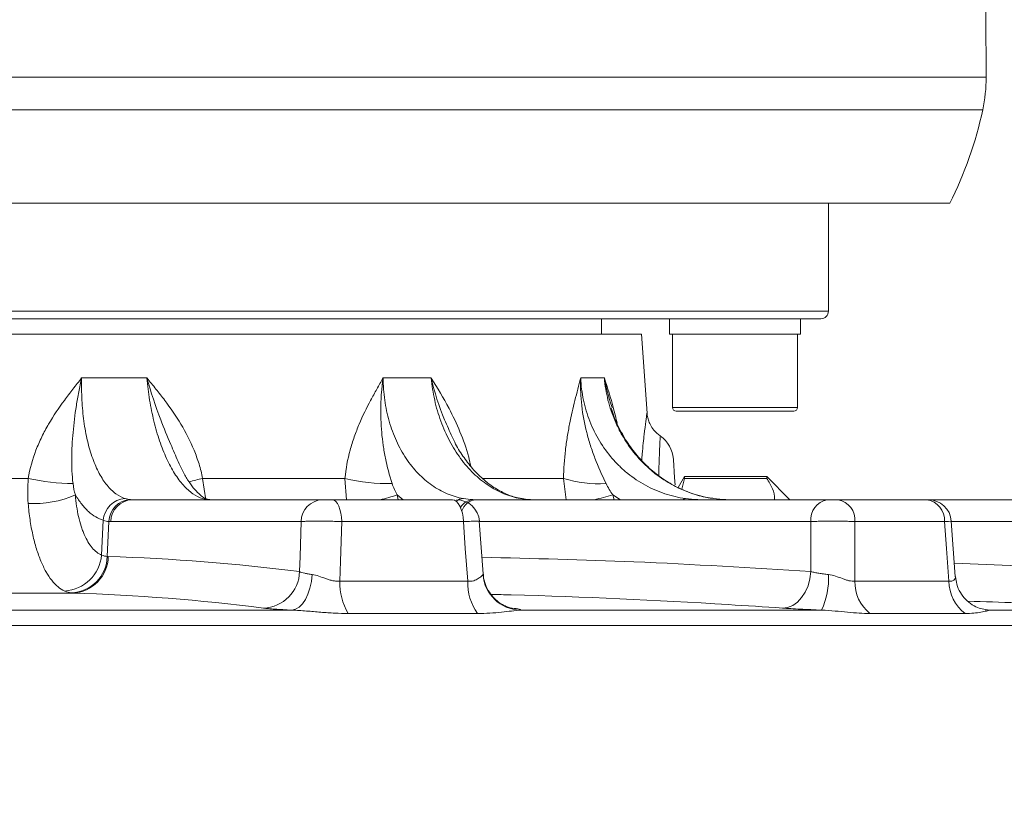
# Model space of a CAD drawing. Header units: millimetres. Extents: x 0 to 8410, y 0 to 5940.
# Tile 150 of 256: x 5161 to 5289, y 1484 to 1587. Entities that reach past the tile are written whole.
import ezdxf

# ---------------------------------------------------------------- set-up
doc = ezdxf.new("R2010")
doc.units = ezdxf.units.MM
doc.header["$LTSCALE"] = 10
doc.styles.add('SLDTEXTSTYLE0', font='TXT', dxfattribs={"width": 0.605})
doc.dimstyles.new('SLDDIMSTYLE0', dxfattribs={"dimtxt": 50, "dimasz": 50, "dimexe": 0, "dimexo": 0.0625, "dimgap": 12.5, "dimtad": 1, "dimtoh": 1, "dimdec": 1, "dimrnd": 1e-09, "dimzin": 12, "dimdsep": 46, "dimtxsty": 'SLDTEXTSTYLE0', "dimsah": 1, "dimcen": 0.09, "dimadec": 0, "dimazin": 0, "dimtfac": 1, "dimtofl": 0, "dimtmove": 0, "dimatfit": 3, "dimfxl": 0, "dimfrac": 2, "dimtolj": 1, "dimtzin": 12, "dimarcsym": 0})

# ---------------------------------------------------------------- blocks, each defined once
blk = doc.blocks.new('*D28')
at = {"color": 7, "linetype": 'Continuous', "lineweight": 0}
for p, q in [((5294.64, 1878.04), (5294.64, 1115.9)), ((5119.64, 1250.9), (5119.64, 1115.9)), ((5294.64, 1130.9), (5119.64, 1130.9))]:
    blk.add_line(p, q, dxfattribs=at)
for points in [[(5119.64, 1130.9), (5169.64, 1123.4), (5169.64, 1138.4)], [(5294.64, 1130.9), (5244.64, 1138.4), (5244.64, 1123.4)]]:
    blk.add_solid(points, dxfattribs=at)
at = {"color": 7, "linetype": 'Continuous', "lineweight": 0, "insert": (5149.85, 1195.36), "char_height": 50, "attachment_point": 1, "style": 'SLDTEXTSTYLE0'}
blk.add_mtext('175', dxfattribs=at)
blk = doc.blocks.new('*D33')
at = {"color": 7, "linetype": 'Continuous', "lineweight": 0}
for p, q in [((5294.64, 1878.04), (4568.99, 1878.04)), ((4583.99, 1878.04), (4583.99, 1383.04)), ((4955.74, 1383.04), (4568.99, 1383.04))]:
    blk.add_line(p, q, dxfattribs=at)
for points in [[(4583.99, 1878.04), (4576.49, 1828.04), (4591.49, 1828.04)], [(4583.99, 1383.04), (4591.49, 1433.04), (4576.49, 1433.04)]]:
    blk.add_solid(points, dxfattribs=at)
at = {"color": 7, "linetype": 'Continuous', "lineweight": 0, "insert": (4519.54, 1573.26), "char_height": 50, "attachment_point": 1, "rotation": 90, "style": 'SLDTEXTSTYLE0'}
blk.add_mtext('495', dxfattribs=at)
blk = doc.blocks.new('*D35')
at = {"color": 7, "linetype": 'Continuous', "lineweight": 0}
for p, q in [((5294.64, 3305.04), (4468.99, 3305.04)), ((4483.99, 3305.04), (4483.99, 1383.04)), ((4955.74, 1383.04), (4468.99, 1383.04))]:
    blk.add_line(p, q, dxfattribs=at)
for points in [[(4483.99, 3305.04), (4476.49, 3255.04), (4491.49, 3255.04)], [(4483.99, 1383.04), (4491.49, 1433.04), (4476.49, 1433.04)]]:
    blk.add_solid(points, dxfattribs=at)
at = {"color": 7, "linetype": 'Continuous', "lineweight": 0, "insert": (4419.54, 2267.66), "char_height": 50, "attachment_point": 1, "rotation": 90, "style": 'SLDTEXTSTYLE0'}
blk.add_mtext('1922', dxfattribs=at)

msp = doc.modelspace()

# ---------------------------------------------------------------- linework, layer by layer
at = {"color": 8, "linetype": 'Continuous', "lineweight": 0}
for p, q in [((4952.705098, 1579.920769), (5286.638958, 1579.920769)), ((5286.196036, 1575.692177), (4953.287227, 1575.692177)), ((4973.140953, 1549.544767), (5266.140966, 1549.544767)), ((5169.112867, 1540.85891), (5177.593732, 1540.85891)), ((5208.282141, 1540.85891), (5214.534504, 1540.85891)), ((5233.956596, 1540.85891), (5237.028597, 1540.85891)), ((5245.873539, 1537.044764), (5254.008545, 1537.044764)), ((5254.008545, 1537.044764), (5262.143535, 1537.044764)), ((5139.72104, 1527.810335), (5162.184367, 1527.810335)), ((5184.836818, 1527.810335), (5203.326991, 1527.810335)), ((5184.836818, 1527.810335), (5185.25528, 1525.052116)), ((5203.511393, 1525.044769), (5203.326991, 1527.810335)), ((5221.256679, 1527.810335), (5231.729185, 1527.810335)), ((5232.08574, 1525.044769), (5231.729185, 1527.810335)), ((5210.104426, 1525.667295), (5210.239826, 1525.044769)), ((5210.872328, 1525.044769), (5210.104426, 1525.667295)), ((5226.114174, 1525.1932), (5226.339659, 1525.171787)), ((5238.134479, 1525.667295), (5238.322077, 1525.044769)), ((5239.120578, 1525.044769), (5238.134479, 1525.667295)), ((5249.160929, 1525.053218), (5249.073384, 1525.044769)), ((5171.710236, 1517.842904), (5171.923781, 1522.376403)), ((5172.445195, 1517.674834), (5172.664864, 1522.211716)), ((5197.615979, 1522.201777), (5172.905801, 1522.201777)), ((5218.707783, 1522.201777), (5202.904312, 1522.201777)), ((5263.869001, 1522.201777), (5220.785497, 1522.201777)), ((5281.221641, 1522.201777), (5269.570811, 1522.201777)), ((5308.164624, 1522.201777), (5282.089842, 1522.201777)), ((5282.492144, 1516.799197), (5308.354674, 1515.702486)), ((5221.263086, 1515.328825), (5221.245063, 1515.397296)), ((5202.680079, 1514.458448), (5219.271509, 1514.458448)), ((5269.570364, 1514.458448), (5281.802101, 1514.458448)), ((5167.940298, 1512.927607), (5146.125628, 1512.927607)), ((5148.855299, 1510.703907), (5196.443839, 1510.703907)), ((5220.568238, 1510.269582), (5203.760868, 1510.269582)), ((5226.078598, 1510.703907), (5265.250025, 1510.703907)), ((5283.912687, 1510.269582), (5271.52176, 1510.269582)), ((5286.500139, 1510.762081), (5287.097735, 1510.703907)), ((5286.505116, 1510.768116), (5287.097735, 1510.703907)), ((5287.097735, 1510.703907), (5311.888559, 1510.703907)), ((5323.12317, 1508.705899), (5047.359122, 1508.705899))]:
    msp.add_line(p, q, dxfattribs=at)
at = {"color": 7, "linetype": 'Continuous', "lineweight": 0}
for p, q in [((5281.898035, 1563.544765), (4958.173273, 1563.544765)), ((5266.140966, 1549.544767), (5266.140966, 1563.544765)), ((5265.140964, 1548.544765), (4974.140955, 1548.544765)), ((5236.640958, 1546.544761), (5236.640958, 1548.544765)), ((5245.50855, 1548.544765), (5245.50855, 1546.544761)), ((5262.508539, 1546.544761), (5262.508539, 1548.544765)), ((4997.420667, 1546.544761), (5241.861252, 1546.544761)), ((5242.579436, 1536.27421), (5241.861252, 1546.544761)), ((5245.50855, 1546.544761), (5254.008545, 1546.544761)), ((5245.873539, 1546.544761), (5245.873539, 1537.044764)), ((5254.008545, 1546.544761), (5262.508539, 1546.544761)), ((5262.143535, 1537.044764), (5262.143535, 1546.544761)), ((5238.034507, 1536.974266), (5237.982487, 1537.174598)), ((5254.008545, 1536.54477), (5246.373547, 1536.54477)), ((5261.643542, 1536.54477), (5254.008545, 1536.54477)), ((5247.450365, 1528.04476), (5246.640963, 1526.642844)), ((5247.450365, 1527.819023), (5247.093869, 1526.423812)), ((5258.140964, 1528.04476), (5247.450365, 1528.04476)), ((5247.450365, 1528.04476), (5247.450365, 1527.819023)), ((5247.450365, 1527.819023), (5258.140964, 1527.819023)), ((5261.140956, 1525.044769), (5258.140964, 1528.04476)), ((5258.140964, 1527.819023), (5258.140964, 1528.04476)), ((5175.673639, 1525.044769), (5200.383818, 1525.044769)), ((5185.613384, 1525.053218), (5185.755243, 1525.048897)), ((5201.705901, 1525.044769), (5217.281913, 1525.044769)), ((5220.328955, 1525.044769), (5265.987424, 1525.044769)), ((5267.412869, 1525.044769), (5278.896017, 1525.044769)), ((5278.896017, 1525.044769), (5309.31109, 1525.044769)), ((5221.275253, 1515.399456), (5220.781354, 1522.25934)), ((5282.620979, 1515.068993), (5282.085044, 1522.266299))]:
    msp.add_line(p, q, dxfattribs=at)
at = {"color": 7, "linetype": 'Continuous', "lineweight": 0, "flags": 128}
for points in [[(5245.995535, 1530.323789), (5245.995549, 1530.32361), (5246.009333, 1530.126408), (5246.048821, 1529.561714), (5246.113194, 1528.641179), (5246.201111, 1527.383805), (5246.23069, 1526.96082)], [(5217.281913, 1525.044769), (5217.551296, 1524.990887), (5217.811009, 1524.831191), (5218.051707, 1524.571419), (5218.264764, 1524.220884), (5218.44252, 1523.792193), (5218.578583, 1523.300737), (5218.668079, 1522.764176), (5218.707783, 1522.201777)]]:
    msp.add_lwpolyline(points, dxfattribs=at)
at = {"color": 8, "linetype": 'Continuous', "lineweight": 0, "flags": 128}
for points in [[(5184.814332, 1525.1932), (5185.316196, 1525.137648), (5185.508264, 1525.086895)], [(5201.705901, 1525.044769), (5201.932317, 1524.990887), (5202.150596, 1524.831191), (5202.352902, 1524.571419), (5202.531969, 1524.220884), (5202.681361, 1523.792193), (5202.795727, 1523.300737), (5202.870941, 1522.764176), (5202.904312, 1522.201777)], [(5247.568009, 1525.1932), (5247.373728, 1525.137648), (5247.242911, 1525.044769)], [(5197.434006, 1515.702486), (5197.48961, 1517.68741), (5197.615979, 1522.201777)], [(5202.904312, 1522.201777), (5202.755665, 1517.067507), (5202.680079, 1514.458448)], [(5219.271509, 1514.458448), (5218.960797, 1518.727139), (5218.707783, 1522.201777)], [(5263.873381, 1515.702486), (5263.872085, 1517.68741), (5263.869001, 1522.201777)], [(5269.570811, 1522.201777), (5269.570587, 1517.067507), (5269.570364, 1514.458448)], [(5281.802101, 1514.458448), (5281.482188, 1518.727139), (5281.221641, 1522.201777)], [(5199.078662, 1515.328825), (5198.97013, 1514.427275), (5198.780177, 1513.568253), (5198.515152, 1512.780488), (5198.183929, 1512.090355), (5197.797602, 1511.520967), (5197.369089, 1511.091367), (5196.912741, 1510.815934), (5196.443839, 1510.703907)], [(5263.873381, 1515.702486), (5263.743101, 1514.766976), (5263.490884, 1513.874412), (5263.125775, 1513.056785), (5262.660874, 1512.343407), (5262.112839, 1511.759863), (5261.501325, 1511.327103), (5260.848252, 1511.060611), (5260.177059, 1510.969967)]]:
    msp.add_lwpolyline(points, dxfattribs=at)
at = {"color": 7, "linetype": 'Continuous', "lineweight": 0}
for centre, radius, start, end in [((4405.000334, 1578.044765), 881.640625, 0.121917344, 1.801154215), ((5266.639009, 1579.878213), 20, 347.91857544, 0.12191734), ((5237.303474, 1586.15726), 50, 333.11187292, 347.91857544), ((5265.140959, 1549.544765), 1, 270, 0), ((5246.373543, 1537.044765), 0.5, 180, 270), ((5261.643543, 1537.044765), 0.5, 270, 0), ((5242.005277, 1530.044765), 4, 4, 54.75470531), ((5217.805443, 1522.044765), 3.000002, 4.2097805, 90.00000031), ((5278.538914, 1522.379952), 2.688638, 356.20023479, 82.36745773), ((5279.119665, 1522.044773), 2.999996, 4.32801181, 89.99993419)]:
    msp.add_arc(centre, radius, start, end, dxfattribs=at)
at = {"color": 8, "linetype": 'Continuous', "lineweight": 0}
for centre, radius, start, end in [((5168.301656, 1555.218822), 28.082848, 257.41838464, 269.36801919), ((5191.642659, 1497.559245), 31.007224, 102.67920438, 106.05886253), ((5208.994802, 1551.194928), 24.061655, 256.37573867, 271.09689735), ((5236.317448, 1542.482396), 15.372752, 252.6344339, 273.46103859), ((5162.953651, 1537.828279), 13.285174, 266.60016007, 293.74023883), ((5174.953374, 1522.161199), 3.037227, 93.36169508, 175.93686335), ((5175.584042, 1522.135239), 2.92018, 92.22461962, 178.49930519), ((5175.784218, 1522.168282), 2.878612, 92.20149363, 179.33330571), ((5200.494398, 1522.16828), 2.878614, 92.20152489, 179.33327444), ((5204.358069, 1541.828691), 17.15259, 281.90067605, 289.57338887), ((5218.773572, 1523.513741), 1.680548, 92.0635854, 126.60251877), ((5220.101752, 1523.018961), 2.039799, 94.22421018, 149.56725353), ((5220.551729, 1522.901785), 2.154532, 95.93486819, 161.56654645), ((5227.983315, 1560.431505), 36.21597, 282.28451925, 286.27782721), ((5266.480649, 1522.466492), 2.62503, 100.8298581, 185.78770509), ((5266.946914, 1522.450614), 2.635669, 354.58254718, 79.81726529), ((5166.554423, 1518.354297), 5.181113, 273.96118796, 354.33549711), ((5167.555163, 1517.82936), 4.892473, 272.37572716, 358.19003903), ((5167.750327, 1517.748497), 4.824632, 272.25661468, 359.01489847), ((5192.532932, 1515.869737), 4.903927, 272.35920344, 358.04551629), ((5226.255932, 1515.707987), 5.007222, 184.34277309, 267.97040737), ((5256.954942, 1514.685287), 9.201076, 334.36044978, 4.01063051), ((5210.280473, 1514.185599), 7.60529, 177.94400114, 210.99123021), ((5225.947111, 1514.229841), 6.679515, 178.0386647, 216.36279312), ((5274.944816, 1514.413189), 5.374643, 179.51751799, 230.43970111), ((5287.035023, 1514.468939), 5.232932, 180.11486967, 233.36819218)]:
    msp.add_arc(centre, radius, start, end, dxfattribs=at)
for points, knots in [([(5162.184365, 1527.810336), (5162.381541, 1529.086104), (5162.725487, 1530.305025), (5163.404488, 1532.069078), (5163.658825, 1532.647114), (5164.213527, 1533.78023), (5164.511266, 1534.330254), (5165.452756, 1535.940383), (5166.144799, 1536.960485), (5167.232416, 1538.44638), (5167.603231, 1538.934299), (5168.353546, 1539.901511), (5168.73406, 1540.382055), (5169.112867, 1540.858905)], [0, 0, 0, 0, 0.25, 0.25, 0.375, 0.375, 0.5, 0.5, 0.75, 0.75, 0.875, 0.875, 1, 1, 1, 1]), ([(5167.991904, 1527.137676), (5167.857469, 1528.232103), (5167.815823, 1529.321008), (5167.828005, 1530.982057), (5167.845495, 1531.541137), (5167.903219, 1532.664048), (5167.943465, 1533.228577), (5168.095704, 1534.934683), (5168.238862, 1536.088986), (5168.516951, 1537.852821), (5168.620319, 1538.446099), (5168.792175, 1539.344505), (5168.852265, 1539.645387), (5168.978213, 1540.250045), (5169.044499, 1540.555666), (5169.112867, 1540.858905)], [0, 0, 0, 0, 0.25, 0.25, 0.375, 0.375, 0.5, 0.5, 0.75, 0.75, 0.875, 0.875, 0.9375, 0.9375, 1, 1, 1, 1]), ([(5169.112867, 1540.858905), (5169.099858, 1540.371401), (5169.096368, 1539.886215), (5169.108027, 1538.928823), (5169.123135, 1538.45541), (5169.1959, 1537.050784), (5169.280796, 1536.135068), (5169.464742, 1534.793678), (5169.53532, 1534.354247), (5169.69275, 1533.502328), (5169.779841, 1533.08802), (5170.065892, 1531.879573), (5170.289443, 1531.119648), (5170.675897, 1530.05098), (5170.812308, 1529.709624), (5171.097313, 1529.062508), (5171.246297, 1528.755658), (5171.71242, 1527.884581), (5172.048584, 1527.369453), (5172.773669, 1526.475695), (5173.153352, 1526.108805), (5173.941479, 1525.532463), (5174.350572, 1525.322213), (5174.775275, 1525.193201)], [0, 0, 0, 0, 0.0625, 0.0625, 0.125, 0.125, 0.25, 0.25, 0.3125, 0.3125, 0.375, 0.375, 0.5, 0.5, 0.5625, 0.5625, 0.625, 0.625, 0.75, 0.75, 0.875, 0.875, 1, 1, 1, 1]), ([(5181.655599, 1529.996127), (5181.334537, 1530.736047), (5180.568236, 1532.502071), (5179.081509, 1536.0664), (5178.105475, 1539.015551), (5177.596109, 1540.850346), (5177.593732, 1540.85891)], [0, 0, 0, 0, 0.21526675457, 0.51379359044, 0.99773080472, 1, 1, 1, 1]), ([(5184.814335, 1525.193201), (5184.387834, 1525.322276), (5183.967854, 1525.53267), (5183.140289, 1526.109451), (5182.731967, 1526.47666), (5181.931197, 1527.371131), (5181.548946, 1527.886676), (5181.001616, 1528.758475), (5180.823539, 1529.065583), (5180.476218, 1529.713249), (5180.306464, 1530.054925), (5179.81434, 1531.124402), (5179.513901, 1531.884906), (5179.103115, 1533.09429), (5178.97287, 1533.508921), (5178.725931, 1534.361514), (5178.608781, 1534.80139), (5178.281732, 1536.14337), (5178.097876, 1537.05862), (5177.795786, 1538.928648), (5177.677549, 1539.883423), (5177.593732, 1540.858905)], [0, 0, 0, 0, 0.125, 0.125, 0.25, 0.25, 0.375, 0.375, 0.4375, 0.4375, 0.5, 0.5, 0.625, 0.625, 0.6875, 0.6875, 0.75, 0.75, 0.875, 0.875, 1, 1, 1, 1]), ([(5184.836814, 1527.810336), (5184.710604, 1528.44608), (5184.551133, 1529.070627), (5184.173294, 1530.299986), (5183.953988, 1530.906404), (5183.228418, 1532.671131), (5182.652554, 1533.784589), (5181.368206, 1535.923518), (5180.657171, 1536.950955), (5179.538164, 1538.442234), (5179.156375, 1538.931361), (5178.381705, 1539.900356), (5177.989761, 1540.379062), (5177.593732, 1540.858905)], [0, 0, 0, 0, 0.125, 0.125, 0.25, 0.25, 0.5, 0.5, 0.75, 0.75, 0.875, 0.875, 1, 1, 1, 1]), ([(5203.326994, 1527.810336), (5203.445116, 1529.086104), (5203.679614, 1530.305025), (5204.15838, 1532.069078), (5204.33975, 1532.647114), (5204.737904, 1533.78023), (5204.952793, 1534.330254), (5205.634039, 1535.940383), (5206.136939, 1536.960485), (5206.925313, 1538.44638), (5207.1938, 1538.934299), (5207.735796, 1539.901511), (5208.010034, 1540.382055), (5208.282139, 1540.858905)], [0, 0, 0, 0, 0.25, 0.25, 0.375, 0.375, 0.5, 0.5, 0.75, 0.75, 0.875, 0.875, 1, 1, 1, 1]), ([(5209.45542, 1527.137676), (5209.09388, 1528.232103), (5208.811982, 1529.321008), (5208.475162, 1530.982057), (5208.377844, 1531.541137), (5208.214285, 1532.664048), (5208.147887, 1533.228577), (5207.995514, 1534.934683), (5207.956222, 1536.088986), (5207.999091, 1537.852821), (5208.030399, 1538.446099), (5208.104262, 1539.344505), (5208.133367, 1539.645387), (5208.200793, 1540.250045), (5208.23938, 1540.555666), (5208.282139, 1540.858905)], [0, 0, 0, 0, 0.25, 0.25, 0.375, 0.375, 0.5, 0.5, 0.75, 0.75, 0.875, 0.875, 0.9375, 0.9375, 1, 1, 1, 1]), ([(5208.282139, 1540.858905), (5208.286573, 1540.371401), (5208.306993, 1539.886215), (5208.378659, 1538.928823), (5208.429904, 1538.45541), (5208.629202, 1537.050784), (5208.822478, 1536.135068), (5209.206344, 1534.793678), (5209.349543, 1534.354247), (5209.661992, 1533.502328), (5209.831747, 1533.08802), (5210.381037, 1531.879573), (5210.800298, 1531.119648), (5211.511833, 1530.05098), (5211.761053, 1529.709624), (5212.278191, 1529.062508), (5212.54683, 1528.755658), (5213.382543, 1527.884581), (5213.97919, 1527.369453), (5215.254593, 1526.475695), (5215.917085, 1526.108805), (5217.282558, 1525.532463), (5217.98668, 1525.322213), (5218.713054, 1525.193201)], [0, 0, 0, 0, 0.0625, 0.0625, 0.125, 0.125, 0.25, 0.25, 0.3125, 0.3125, 0.375, 0.375, 0.5, 0.5, 0.5625, 0.5625, 0.625, 0.625, 0.75, 0.75, 0.875, 0.875, 1, 1, 1, 1]), ([(5214.534504, 1540.85891), (5214.537894, 1540.853471), (5215.340409, 1539.565964), (5216.687217, 1537.351733), (5218.30295, 1533.914657), (5219.258277, 1531.36836), (5219.591096, 1529.786457), (5219.675114, 1529.387117)], [0, 0, 0, 0, 0.00159255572, 0.37699495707, 0.64389547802, 0.91010392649, 1, 1, 1, 1]), ([(5217.27444, 1533.21442), (5216.928012, 1533.946446), (5215.769438, 1536.394585), (5214.958752, 1539.015598), (5214.536475, 1540.850347), (5214.534504, 1540.85891)], [0, 0, 0, 0, 0.2980335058, 0.9967237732, 1, 1, 1, 1]), ([(5226.114174, 1525.193201), (5225.386271, 1525.322276), (5224.673929, 1525.53267), (5223.279014, 1526.109451), (5222.595216, 1526.47666), (5221.263736, 1527.371131), (5220.632993, 1527.886676), (5219.737262, 1528.758475), (5219.44713, 1529.065583), (5218.883972, 1529.713249), (5218.610127, 1530.054925), (5217.820657, 1531.124402), (5217.344715, 1531.884906), (5216.703515, 1533.09429), (5216.501969, 1533.508921), (5216.123594, 1534.361514), (5215.946085, 1534.80139), (5215.456955, 1536.14337), (5215.19105, 1537.05862), (5214.774756, 1538.928648), (5214.624363, 1539.883423), (5214.534507, 1540.858905)], [0, 0, 0, 0, 0.125, 0.125, 0.25, 0.25, 0.375, 0.375, 0.4375, 0.4375, 0.5, 0.5, 0.625, 0.625, 0.6875, 0.6875, 0.75, 0.75, 0.875, 0.875, 1, 1, 1, 1]), ([(5231.729182, 1527.810336), (5231.750268, 1529.086104), (5231.839617, 1530.305025), (5232.045261, 1532.069078), (5232.126052, 1532.647114), (5232.307043, 1533.78023), (5232.406367, 1534.330254), (5232.723655, 1535.940383), (5232.96085, 1536.960485), (5233.329958, 1538.44638), (5233.455243, 1538.934299), (5233.706406, 1539.901511), (5233.832618, 1540.382055), (5233.956595, 1540.858905)], [0, 0, 0, 0, 0.25, 0.25, 0.375, 0.375, 0.5, 0.5, 0.75, 0.75, 0.875, 0.875, 1, 1, 1, 1]), ([(5237.245499, 1527.137676), (5236.711893, 1528.232103), (5236.232662, 1529.321008), (5235.598117, 1530.982057), (5235.400807, 1531.541137), (5235.040866, 1532.664048), (5234.877932, 1533.228577), (5234.444144, 1534.934683), (5234.228384, 1536.088986), (5234.029505, 1537.852821), (5233.983988, 1538.446099), (5233.948612, 1539.344505), (5233.942303, 1539.645387), (5233.94094, 1540.250045), (5233.945955, 1540.555666), (5233.956595, 1540.858905)], [0, 0, 0, 0, 0.25, 0.25, 0.375, 0.375, 0.5, 0.5, 0.75, 0.75, 0.875, 0.875, 0.9375, 0.9375, 1, 1, 1, 1]), ([(5233.956595, 1540.858905), (5233.977797, 1540.371401), (5234.019017, 1539.886215), (5234.139782, 1538.928823), (5234.219362, 1538.45541), (5234.51485, 1537.050784), (5234.787083, 1536.135068), (5235.312429, 1534.793678), (5235.506448, 1534.354247), (5235.926349, 1533.502328), (5236.152923, 1533.08802), (5236.881828, 1531.879573), (5237.432971, 1531.119648), (5238.361261, 1530.05098), (5238.685348, 1529.709624), (5239.355892, 1529.062508), (5239.703287, 1528.755658), (5240.78136, 1527.884581), (5241.547655, 1527.369453), (5243.179208, 1526.475695), (5244.02365, 1526.108805), (5245.758589, 1525.532463), (5246.650544, 1525.322213), (5247.568006, 1525.193201)], [0, 0, 0, 0, 0.0625, 0.0625, 0.125, 0.125, 0.25, 0.25, 0.3125, 0.3125, 0.375, 0.375, 0.5, 0.5, 0.5625, 0.5625, 0.625, 0.625, 0.75, 0.75, 0.875, 0.875, 1, 1, 1, 1]), ([(5237.028597, 1540.85891), (5237.030373, 1540.853471), (5237.45078, 1539.565808), (5238.048865, 1537.713744), (5238.537275, 1535.623111), (5238.689555, 1534.971282)], [0, 0, 0, 0, 0.0029108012, 0.689122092, 1, 1, 1, 1]), ([(5237.982487, 1537.174598), (5237.599093, 1538.386221), (5237.213041, 1539.606243), (5237.029858, 1540.850346), (5237.028597, 1540.85891)], [0, 0, 0, 0, 0.9931166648, 1, 1, 1, 1]), ([(5251.204432, 1525.193201), (5250.285943, 1525.322276), (5249.389687, 1525.53267), (5247.639786, 1526.109451), (5246.784614, 1526.47666), (5245.125129, 1527.371131), (5244.341918, 1527.886676), (5243.234153, 1528.758475), (5242.876137, 1529.065583), (5242.182876, 1529.713249), (5241.846631, 1530.054925), (5240.880006, 1531.124402), (5240.301018, 1531.884906), (5239.52702, 1533.09429), (5239.284858, 1533.508921), (5238.832651, 1534.361514), (5238.621806, 1534.80139), (5238.04506, 1536.14337), (5237.737588, 1537.05862), (5237.270468, 1538.928648), (5237.110814, 1539.883423), (5237.0286, 1540.858905)], [0, 0, 0, 0, 0.125, 0.125, 0.25, 0.25, 0.375, 0.375, 0.4375, 0.4375, 0.5, 0.5, 0.625, 0.625, 0.6875, 0.6875, 0.75, 0.75, 0.875, 0.875, 1, 1, 1, 1]), ([(5241.882367, 1530.174121), (5241.902494, 1530.443172), (5242.005845, 1531.824772), (5242.213998, 1533.588909), (5242.430905, 1535.342588), (5242.560407, 1536.237834), (5242.56398, 1536.263054), (5242.565421, 1536.273226)], [0, 0, 0, 0, 0.0633163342, 0.3251361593, 0.5721839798, 0.8274383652, 1, 1, 1, 1]), ([(5244.281908, 1533.263758), (5244.281597, 1533.257082), (5244.280842, 1533.24092), (5244.240651, 1532.424872), (5244.179868, 1530.921785), (5244.12419, 1529.445762), (5244.105062, 1528.407526), (5244.100986, 1528.186262)], [0, 0, 0, 0, 0.18138501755, 0.43916998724, 0.70552328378, 0.93724259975, 1, 1, 1, 1]), ([(5168.302138, 1525.667289), (5168.339529, 1525.170888), (5168.392968, 1524.683752), (5168.529522, 1523.745141), (5168.612283, 1523.294663), (5168.806014, 1522.430375), (5168.916983, 1522.016565), (5169.105276, 1521.424235), (5169.171687, 1521.231727), (5169.309702, 1520.862313), (5169.381551, 1520.684599), (5169.605463, 1520.172043), (5169.765851, 1519.85769), (5170.108981, 1519.283996), (5170.293231, 1519.023211), (5170.865207, 1518.346223), (5171.273808, 1518.027136), (5171.710234, 1517.842902)], [0, 0, 0, 0, 0.125, 0.125, 0.25, 0.25, 0.375, 0.375, 0.4375, 0.4375, 0.5, 0.5, 0.625, 0.625, 0.75, 0.75, 1, 1, 1, 1]), ([(5171.92378, 1522.376403), (5171.253188, 1522.582727), (5170.614778, 1522.964568), (5169.855585, 1523.653597), (5169.705713, 1523.802126), (5169.409965, 1524.120987), (5169.263681, 1524.291847), (5168.834003, 1524.834151), (5168.561386, 1525.232792), (5168.302138, 1525.667289)], [0, 0, 0, 0, 0.5, 0.5, 0.625, 0.625, 0.75, 0.75, 1, 1, 1, 1]), ([(5166.912338, 1513.185556), (5166.316585, 1513.453918), (5165.757387, 1513.918876), (5164.971669, 1514.904731), (5164.718042, 1515.28439), (5164.244427, 1516.119363), (5164.022368, 1516.576794), (5163.711169, 1517.322454), (5163.611097, 1517.580962), (5163.418398, 1518.118258), (5163.325427, 1518.398215), (5163.06103, 1519.259481), (5162.904052, 1519.861127), (5162.627368, 1521.117632), (5162.507664, 1521.772493), (5162.356759, 1522.795761), (5162.311184, 1523.144468), (5162.230671, 1523.849132), (5162.195621, 1524.205688), (5162.165793, 1524.566482)], [0, 0, 0, 0, 0.25, 0.25, 0.375, 0.375, 0.5, 0.5, 0.5625, 0.5625, 0.625, 0.625, 0.75, 0.75, 0.875, 0.875, 0.9375, 0.9375, 1, 1, 1, 1]), ([(5202.904314, 1522.201772), (5202.659742, 1522.212414), (5202.408739, 1522.221839), (5201.894391, 1522.238356), (5201.628026, 1522.245505), (5201.098992, 1522.256947), (5200.836947, 1522.261265), (5200.317775, 1522.267111), (5200.059746, 1522.268604), (5199.571157, 1522.268615), (5199.33765, 1522.267179), (5198.892859, 1522.261338), (5198.686488, 1522.256978), (5198.312019, 1522.245626), (5198.141444, 1522.238546), (5197.844235, 1522.221892), (5197.718523, 1522.212414), (5197.615981, 1522.201772)], [0, 0, 0, 0, 0.125, 0.125, 0.25, 0.25, 0.375, 0.375, 0.5, 0.5, 0.625, 0.625, 0.75, 0.75, 0.875, 0.875, 1, 1, 1, 1]), ([(5269.570812, 1522.201772), (5269.385474, 1522.212414), (5269.184246, 1522.221839), (5268.751297, 1522.238356), (5268.516745, 1522.245505), (5268.030598, 1522.256947), (5267.779859, 1522.261265), (5267.263138, 1522.267111), (5266.995932, 1522.268604), (5266.46922, 1522.268615), (5266.206883, 1522.267179), (5265.684309, 1522.261338), (5265.4297, 1522.256978), (5264.942364, 1522.245626), (5264.706322, 1522.238546), (5264.263247, 1522.221892), (5264.057922, 1522.212414), (5263.869007, 1522.201772)], [0, 0, 0, 0, 0.125, 0.125, 0.25, 0.25, 0.375, 0.375, 0.5, 0.5, 0.625, 0.625, 0.75, 0.75, 0.875, 0.875, 1, 1, 1, 1]), ([(5221.119149, 1517.567635), (5227.70435, 1517.410145), (5241.972143, 1517.068922), (5256.207991, 1516.180736), (5263.873381, 1515.702486)], [0, 0, 0, 0, 0.4615431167, 1, 1, 1, 1]), ([(5197.434008, 1515.702484), (5197.51484, 1515.665042), (5197.610811, 1515.628855), (5197.832827, 1515.558985), (5197.959912, 1515.525113), (5198.237732, 1515.461843), (5198.388879, 1515.43224), (5198.715885, 1515.377174), (5198.893556, 1515.351518), (5199.07866, 1515.328827)], [0, 0, 0, 0, 0.25, 0.25, 0.5, 0.5, 0.75, 0.75, 1, 1, 1, 1]), ([(5199.07866, 1515.328827), (5199.357969, 1515.294586), (5199.64035, 1515.214163), (5200.222048, 1515.0204), (5200.523004, 1514.905205), (5200.976487, 1514.746685), (5201.128812, 1514.695876), (5201.437702, 1514.603966), (5201.595737, 1514.562571), (5201.910232, 1514.49762), (5202.066175, 1514.47407), (5202.375777, 1514.448999), (5202.530391, 1514.44766), (5202.68008, 1514.458448)], [0, 0, 0, 0, 0.25, 0.25, 0.5, 0.5, 0.625, 0.625, 0.75, 0.75, 0.875, 0.875, 1, 1, 1, 1]), ([(5219.271505, 1514.458448), (5219.558517, 1514.436923), (5219.820021, 1514.464499), (5220.169643, 1514.561932), (5220.278017, 1514.603234), (5220.475921, 1514.695488), (5220.565798, 1514.746427), (5220.811989, 1514.905077), (5220.946405, 1515.020077), (5221.15185, 1515.214225), (5221.223854, 1515.294625), (5221.263086, 1515.328827)], [0, 0, 0, 0, 0.25, 0.25, 0.375, 0.375, 0.5, 0.5, 0.75, 0.75, 1, 1, 1, 1]), ([(5263.873379, 1515.702484), (5264.024699, 1515.665042), (5264.186893, 1515.628855), (5264.532882, 1515.558985), (5264.718008, 1515.525113), (5265.100017, 1515.461843), (5265.297702, 1515.43224), (5265.706566, 1515.377174), (5265.919776, 1515.351518), (5266.133492, 1515.328827)], [0, 0, 0, 0, 0.25, 0.25, 0.5, 0.5, 0.75, 0.75, 1, 1, 1, 1]), ([(5266.133492, 1515.328827), (5266.455976, 1515.294586), (5266.766307, 1515.214163), (5267.378082, 1515.0204), (5267.68073, 1514.905205), (5268.115861, 1514.746685), (5268.258606, 1514.695876), (5268.540739, 1514.603966), (5268.681387, 1514.562571), (5268.953289, 1514.49762), (5269.08417, 1514.47407), (5269.335767, 1514.448999), (5269.457171, 1514.44766), (5269.570366, 1514.458448)], [0, 0, 0, 0, 0.25, 0.25, 0.5, 0.5, 0.625, 0.625, 0.75, 0.75, 0.875, 0.875, 1, 1, 1, 1]), ([(5281.802101, 1514.458448), (5281.976211, 1514.462226), (5282.224499, 1514.467614), (5282.533267, 1514.663828), (5282.700079, 1514.926718), (5282.630101, 1515.045637), (5282.620637, 1515.061721)], [0, 0, 0, 0, 0.3207322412, 0.457375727, 0.9266084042, 1, 1, 1, 1]), ([(5260.177059, 1510.969967), (5257.828182, 1511.123995), (5246.083241, 1511.894169), (5233.46092, 1512.494899), (5223.177794, 1512.723644), (5222.315175, 1512.742833)], [0, 0, 0, 0, 0.1863401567, 0.9317446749, 1, 1, 1, 1]), ([(5196.443835, 1510.703906), (5196.030482, 1510.723381), (5195.632723, 1510.744159), (5194.898375, 1510.786659), (5194.557878, 1510.808551), (5193.930366, 1510.853582), (5193.642314, 1510.876855), (5193.137954, 1510.923287), (5192.919309, 1510.946586), (5192.734797, 1510.969965)], [0, 0, 0, 0, 0.25, 0.25, 0.5, 0.5, 0.75, 0.75, 1, 1, 1, 1]), ([(5224.972179, 1510.969965), (5225.453271, 1510.923083), (5225.788236, 1510.876857), (5226.072117, 1510.808616), (5226.127602, 1510.786452), (5226.161081, 1510.74395), (5226.139544, 1510.723503), (5226.078598, 1510.703906)], [0, 0, 0, 0, 0.5, 0.5, 0.75, 0.75, 1, 1, 1, 1]), ([(5265.250027, 1510.703906), (5264.773965, 1510.723381), (5264.298243, 1510.744159), (5263.383736, 1510.786659), (5262.940586, 1510.808551), (5262.082557, 1510.853582), (5261.665735, 1510.876855), (5260.885535, 1510.923287), (5260.519203, 1510.946586), (5260.177063, 1510.969965)], [0, 0, 0, 0, 0.25, 0.25, 0.5, 0.5, 0.75, 0.75, 1, 1, 1, 1]), ([(5306.223987, 1510.969967), (5303.151078, 1511.130908), (5295.840448, 1511.513796), (5288.520566, 1511.731656), (5284.277482, 1511.857942)], [0, 0, 0, 0, 0.420334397, 1, 1, 1, 1]), ([(5203.760865, 1510.269578), (5203.183793, 1510.269578), (5202.596409, 1510.284964), (5201.399874, 1510.342567), (5200.791052, 1510.38486), (5199.5641, 1510.482847), (5198.941091, 1510.53912), (5197.69216, 1510.641001), (5197.068291, 1510.68778), (5196.443835, 1510.703906)], [0, 0, 0, 0, 0.25, 0.25, 0.5, 0.5, 0.75, 0.75, 1, 1, 1, 1]), ([(5226.078598, 1510.703906), (5225.767298, 1510.687787), (5225.395314, 1510.641002), (5224.575558, 1510.539013), (5224.128702, 1510.482811), (5223.186614, 1510.384774), (5222.687972, 1510.342464), (5221.655641, 1510.284962), (5221.120879, 1510.269578), (5220.568234, 1510.269578)], [0, 0, 0, 0, 0.25, 0.25, 0.5, 0.5, 0.75, 0.75, 1, 1, 1, 1]), ([(5271.521753, 1510.269578), (5271.084463, 1510.269578), (5270.626031, 1510.284964), (5269.664739, 1510.342567), (5269.162078, 1510.38486), (5268.118889, 1510.482847), (5267.57432, 1510.53912), (5266.444732, 1510.641001), (5265.862412, 1510.68778), (5265.250027, 1510.703906)], [0, 0, 0, 0, 0.25, 0.25, 0.5, 0.5, 0.75, 0.75, 1, 1, 1, 1]), ([(5287.097733, 1510.703906), (5287.020186, 1510.687787), (5286.868412, 1510.641002), (5286.473075, 1510.539013), (5286.228765, 1510.482811), (5285.672926, 1510.384774), (5285.35915, 1510.342464), (5284.677121, 1510.284962), (5284.308263, 1510.269578), (5283.912689, 1510.269578)], [0, 0, 0, 0, 0.25, 0.25, 0.5, 0.5, 0.75, 0.75, 1, 1, 1, 1])]:
    msp.add_open_spline(points, degree=3, knots=knots, dxfattribs=at)
at = {"color": 7, "linetype": 'Continuous', "lineweight": 0}
for points, knots in [([(5251.128806, 1525.23309), (5250.980495, 1525.246912), (5250.113997, 1525.327668), (5248.559088, 1525.785544), (5246.516924, 1526.598453), (5244.600665, 1527.730906), (5242.837296, 1529.11607), (5241.264957, 1530.739551), (5239.905569, 1532.572162), (5238.811833, 1534.57924), (5238.158579, 1536.059325), (5237.952899, 1536.875391), (5237.934476, 1536.948487)], [0, 0, 0, 0, 0.0250300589, 0.1462373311, 0.2675742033, 0.3882193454, 0.5087484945, 0.6290873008, 0.7488890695, 0.8688603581, 0.9882536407, 1, 1, 1, 1]), ([(5244.331187, 1533.334583), (5244.184004, 1533.429034), (5243.796377, 1533.677784), (5243.328039, 1534.23083), (5242.93199, 1534.888193), (5242.704214, 1535.525439), (5242.600815, 1535.984506), (5242.588445, 1536.226408), (5242.585992, 1536.274374)], [0, 0, 0, 0, 0.147562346, 0.3886286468, 0.6042736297, 0.7950197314, 0.9593549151, 1, 1, 1, 1]), ([(5226.328609, 1525.207997), (5226.164453, 1525.227191), (5225.470355, 1525.308349), (5224.240377, 1525.773145), (5222.686672, 1526.586977), (5221.221346, 1527.710244), (5219.855666, 1529.079494), (5218.64181, 1530.684655), (5217.77115, 1532.080872), (5217.375063, 1532.978754), (5217.271661, 1533.213154)], [0, 0, 0, 0, 0.048599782, 0.2054930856, 0.3591218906, 0.510150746, 0.6568739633, 0.8036230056, 0.9487341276, 1, 1, 1, 1]), ([(5185.476413, 1525.103107), (5185.45787, 1525.106618), (5185.346791, 1525.12765), (5184.97476, 1525.311626), (5184.351954, 1525.779348), (5183.6314, 1526.546169), (5182.883035, 1527.604907), (5182.216462, 1528.748362), (5181.830221, 1529.635633), (5181.670556, 1530.002415)], [0, 0, 0, 0, 0.03302915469, 0.19785555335, 0.37304044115, 0.54456604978, 0.71161905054, 0.88078856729, 1, 1, 1, 1]), ([(5259.124814, 1525.044769), (5259.130071, 1525.073875), (5259.216402, 1525.551839), (5258.916767, 1526.500728), (5258.401961, 1527.37552), (5258.140964, 1527.819023)], [0, 0, 0, 0, 0.0309792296, 0.5087247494, 1, 1, 1, 1]), ([(5185.75952, 1525.051847), (5185.73543, 1525.052551), (5185.605213, 1525.056354), (5185.551867, 1525.077721), (5185.508391, 1525.095135)], [0, 0, 0, 0, 0.1850029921, 1, 1, 1, 1]), ([(5185.878916, 1525.045842), (5185.851985, 1525.044599), (5185.813757, 1525.042834), (5185.770828, 1525.050206), (5185.758142, 1525.052384)], [0, 0, 0, 0, 0.7044873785, 1, 1, 1, 1]), ([(5200.383821, 1525.044765), (5200.4349, 1525.044765), (5200.510664, 1525.044765), (5200.697729, 1525.044765), (5200.811018, 1525.044765), (5201.055425, 1525.044765), (5201.188142, 1525.044765), (5201.452848, 1525.044765), (5201.583572, 1525.044765), (5201.705904, 1525.044765)], [0, 0, 0, 0, 0.25, 0.25, 0.5, 0.5, 0.75, 0.75, 1, 1, 1, 1]), ([(5227.455733, 1525.059343), (5227.381537, 1525.060502), (5226.983959, 1525.066717), (5226.632472, 1525.139039), (5226.34658, 1525.197864)], [0, 0, 0, 0, 0.1866212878, 1, 1, 1, 1]), ([(5265.98742, 1525.044765), (5266.081803, 1525.044765), (5266.194721, 1525.044765), (5266.438398, 1525.044765), (5266.571586, 1525.044765), (5266.835063, 1525.044765), (5266.967181, 1525.044765), (5267.210262, 1525.044765), (5267.320284, 1525.044765), (5267.412871, 1525.044765)], [0, 0, 0, 0, 0.25, 0.25, 0.5, 0.5, 0.75, 0.75, 1, 1, 1, 1]), ([(5220.741024, 1522.256449), (5220.753506, 1522.260568), (5220.791143, 1522.272987), (5220.363503, 1522.266544), (5219.627348, 1522.242224), (5218.978336, 1522.213677), (5218.707783, 1522.201777)], [0, 0, 0, 0, 0.1546079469, 0.4662067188, 0.777477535, 1, 1, 1, 1]), ([(5282.06311, 1522.264481), (5282.076706, 1522.264367), (5282.134047, 1522.263889), (5281.831796, 1522.241377), (5281.401161, 1522.213428), (5281.221641, 1522.201777)], [0, 0, 0, 0, 0.1534305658, 0.6470888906, 1, 1, 1, 1]), ([(5225.059373, 1510.936275), (5225.065394, 1510.935359), (5225.088175, 1510.931891), (5224.971548, 1510.952492), (5224.649902, 1511.037562), (5224.105901, 1511.241199), (5223.420692, 1511.623404), (5222.70184, 1512.212877), (5222.038623, 1513.019657), (5221.552216, 1514.023555), (5221.301335, 1514.849894), (5221.310928, 1515.317517), (5221.312484, 1515.393362)], [0, 0, 0, 0, 0.029216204, 0.1105435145, 0.1831990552, 0.2755577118, 0.387625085, 0.5157895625, 0.6572135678, 0.8101523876, 0.9692081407, 1, 1, 1, 1]), ([(5286.503656, 1510.774374), (5286.253323, 1510.823169), (5285.699001, 1510.931218), (5284.806321, 1511.376763), (5283.948019, 1512.067616), (5283.25569, 1512.984747), (5282.786051, 1514.010223), (5282.706416, 1514.734284), (5282.669423, 1515.070632)], [0, 0, 0, 0, 0.1386208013, 0.3069530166, 0.482036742, 0.6612751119, 0.8426516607, 1, 1, 1, 1])]:
    msp.add_open_spline(points, degree=3, knots=knots, dxfattribs=at)
at = {"color": 8, "linetype": 'Continuous', "lineweight": 0}
for points in [[(5162.165793, 1524.566482), (5162.07769, 1525.632172), (5162.076145, 1526.714215), (5162.184365, 1527.810336)], [(5167.991904, 1527.137676), (5168.05507, 1526.62344), (5168.163148, 1526.133759), (5168.302138, 1525.667289)], [(5209.45542, 1527.137676), (5209.625296, 1526.62344), (5209.845625, 1526.133759), (5210.10443, 1525.667289)], [(5237.245499, 1527.137676), (5237.496223, 1526.62344), (5237.795259, 1526.133759), (5238.134478, 1525.667289)], [(5174.775275, 1525.193201), (5175.023135, 1525.117908), (5175.255059, 1525.071235), (5175.470691, 1525.05322)], [(5175.470691, 1525.05322), (5175.538151, 1525.047584), (5175.605818, 1525.044765), (5175.673639, 1525.044765)], [(5185.613383, 1525.05322), (5185.329356, 1525.071235), (5185.063122, 1525.117908), (5184.814335, 1525.193201)], [(5218.713054, 1525.193201), (5219.136973, 1525.117908), (5219.549877, 1525.071235), (5219.951498, 1525.05322)], [(5219.951498, 1525.05322), (5220.077145, 1525.047584), (5220.202997, 1525.044765), (5220.328958, 1525.044765)], [(5227.429019, 1525.05322), (5226.976974, 1525.071235), (5226.538777, 1525.117908), (5226.114174, 1525.193201)], [(5172.664862, 1522.21172), (5172.432025, 1522.232931), (5172.184834, 1522.287897), (5171.92378, 1522.376403)], [(5172.905799, 1522.201772), (5172.825316, 1522.201772), (5172.744984, 1522.205089), (5172.664862, 1522.21172)], [(5171.710234, 1517.842902), (5171.968996, 1517.752384), (5172.214166, 1517.696411), (5172.445193, 1517.674833)], [(5172.445193, 1517.674833), (5172.488104, 1517.670008), (5172.531132, 1517.666915), (5172.574247, 1517.665557)], [(5172.574247, 1517.665557), (5180.884378, 1517.403788), (5189.170972, 1516.749545), (5197.434008, 1515.702484)], [(5167.757966, 1512.941092), (5167.486309, 1512.972524), (5167.204187, 1513.054091), (5166.912338, 1513.185556)], [(5167.9403, 1512.9276), (5167.879415, 1512.929575), (5167.818623, 1512.934074), (5167.757966, 1512.941092)], [(5192.734797, 1510.969965), (5184.494534, 1512.01404), (5176.22853, 1512.666577), (5167.9403, 1512.9276)]]:
    msp.add_open_spline(points, degree=3, dxfattribs=at)
at = {"color": 7, "linetype": 'Continuous', "lineweight": 0}
for points in [[(5247.568006, 1525.193201), (5248.103445, 1525.117908), (5248.634467, 1525.071235), (5249.160935, 1525.05322)], [(5252.834899, 1525.05322), (5252.283657, 1525.071235), (5251.740207, 1525.117908), (5251.204432, 1525.193201)]]:
    msp.add_open_spline(points, degree=3, dxfattribs=at)

# ---------------------------------------------------------------- dimensions: what is measured, and where the dimension line sits
for base, p1, picture, middle in [((4483.989117, 1383.044765), (5294.640959, 3305.044765), '*D35', (4483.989117, 2344.044765)), ((4583.989117, 1383.044765), (5294.640959, 1878.044765), '*D33', (4583.989117, 1630.544765))]:
    dim = msp.add_linear_dim(base=base, p1=p1, p2=(4955.741815, 1383.044765), angle=90, dimstyle='SLDDIMSTYLE0', dxfattribs=at)
    dim.commit()
    dim.dimension.update_dxf_attribs({"geometry": picture, "text_midpoint": middle, "dimtype": 160})
dim = msp.add_linear_dim(base=(5119.640959, 1130.904646), p1=(5294.640959, 1878.044765), p2=(5119.640959, 1250.904646), dimstyle='SLDDIMSTYLE0', dxfattribs=at)
dim.commit()
dim.dimension.update_dxf_attribs({"geometry": '*D28', "text_midpoint": (5207.140959, 1130.904646), "dimtype": 160})

doc.saveas('drawing.dxf')
